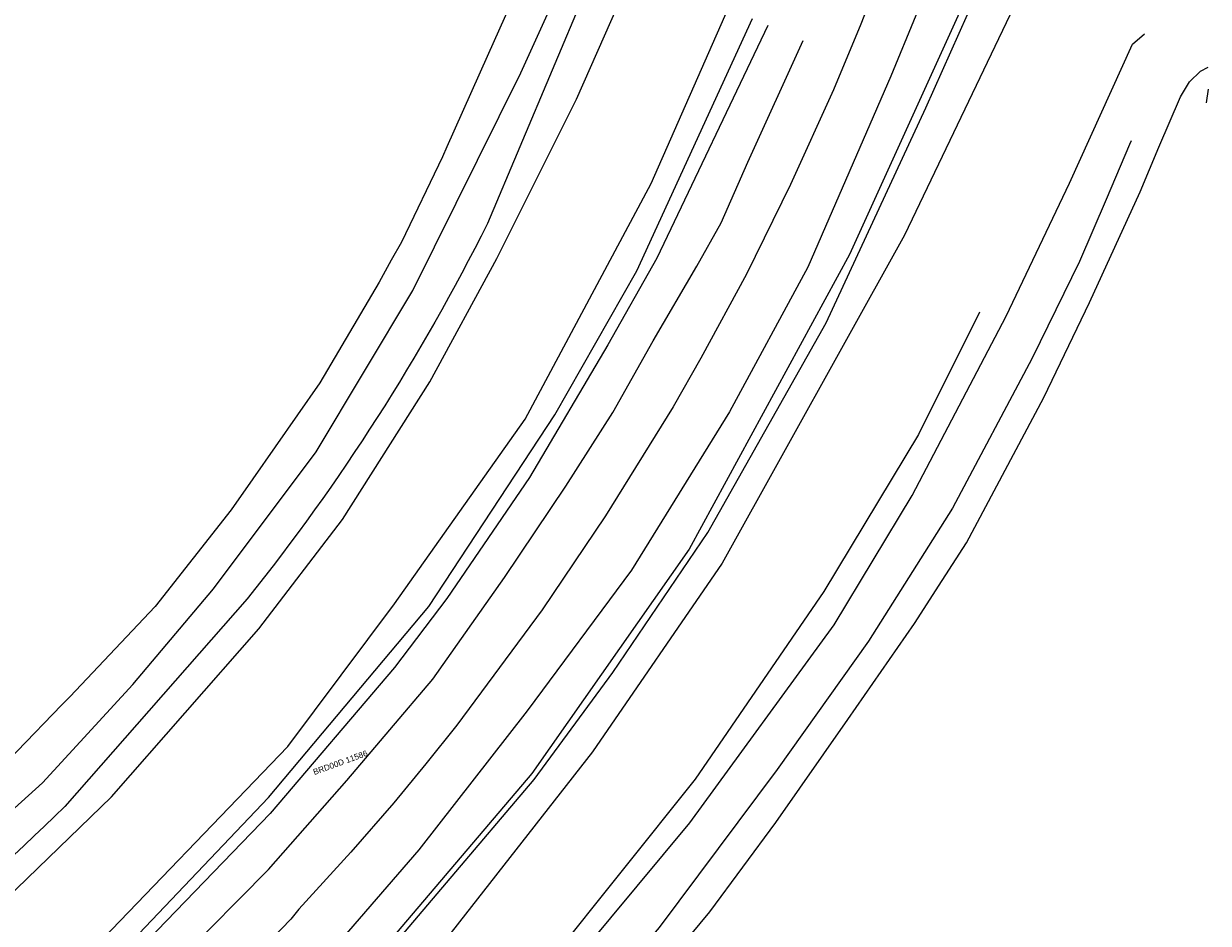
# Model space of a CAD drawing. Header units: metres. Extents: x 95652 to 96661, y 430734 to 431486.
# Tile 59 of 62: x 96498 to 96644, y 431107 to 431219. Entities that reach past the tile are written whole.
import ezdxf

# ---------------------------------------------------------------- set-up
doc = ezdxf.new("R2010")
doc.units = ezdxf.units.M
doc.linetypes.add('HIDDEN', pattern=[9.525, 6.35, -3.175])
for name, color, linetype in [('BAR_TOPO', 7, 'CONTINUOUS'), ('BAR_WATER', 7, 'CONTINUOUS'), ('BAR_WEGEN', 7, 'CONTINUOUS'), ('BRK_Kadastrale percelen en nummers', 7, 'CONTINUOUS'), ('BRK_Kadatrale percelen', 7, 'CONTINUOUS')]:
    doc.layers.add(name, color=color, linetype=linetype)
doc.layers.add('BOR_PERSLEIDINGEN', color=7, linetype='CONTINUOUS', true_color=0x707070)
doc.styles.add('NLCS-ISO', font='NLCS-ISO.ttf')

msp = doc.modelspace()

# ---------------------------------------------------------------- linework, layer by layer
at = {"layer": 'BAR_TOPO', "color": 8, "linetype": 'Continuous', "lineweight": 0, "ltscale": 0.01, "true_color": 0x707070, "flags": 128}
for points in [[(96616.67, 431228.01), (96616.33, 431226.64), (96615.46, 431224.4), (96599.97, 431190.27), (96580.14, 431153.81), (96560.64, 431126.03), (96539.16, 431100.74), (96521.7, 431083.79), (96502.48, 431067.26), (96484.69, 431053.89), (96459.92, 431037.44), (96430.55, 431022.24), (96418.84, 431017.16)], [(96420.12, 431016.17), (96423.24, 431017.44), (96455.27, 431034.01), (96472, 431043.98), (96495.39, 431060.4), (96522.66, 431083.27), (96539.19, 431099.67), (96560.93, 431125.26), (96570.69, 431138.52), (96582.44, 431155.88), (96597.08, 431181.84), (96609.46, 431208.47), (96617.7, 431226.99), (96617.86, 431227.57)], [(96622.67, 431225.81), (96606.8, 431192.68), (96584.23, 431152.06), (96568.15, 431128.7), (96549.15, 431104.43), (96526.37, 431081.68), (96501.13, 431060.41), (96481.42, 431045.78), (96461.68, 431033.45), (96441.04, 431022.01), (96423.59, 431013.46)], [(96432.07, 431050.66), (96454.48, 431064.37), (96476.49, 431079.64), (96487.17, 431087.66), (96504.44, 431102.37), (96530.4, 431129.35), (96543.62, 431147.01), (96559.79, 431169.91), (96575.41, 431199.07), (96584.98, 431220.85)], [(96433.35, 431048.56), (96448.01, 431057.27), (96470.01, 431071.3), (96478.3, 431077.08), (96490.4, 431086.49), (96499.95, 431094.43), (96511.93, 431106.15), (96528.01, 431123.04), (96547.87, 431146.7), (96563.49, 431170.45), (96573.64, 431188.28), (96587.99, 431219.51)], [(96589.87, 431218.65), (96576.12, 431189.84), (96570.07, 431179.11), (96560.35, 431162.69), (96550.09, 431147.7), (96543.64, 431139.15), (96528.24, 431121.08), (96507.21, 431099.3), (96495.62, 431088.84), (96473.96, 431072.28), (96450.11, 431056.64), (96434.15, 431046.98)]]:
    msp.add_lwpolyline(points, dxfattribs=at)
at = {"layer": 'BAR_WATER', "color": 8, "linetype": 'Continuous', "lineweight": 0, "ltscale": 0.01, "true_color": 0x707070, "flags": 128}
for points in [[(96491.37, 431117.01), (96495.69, 431120.94), (96500, 431124.87), (96511.19, 431137.03), (96521.18, 431148.9), (96533.9, 431165.86), (96545.91, 431185.82), (96559.26, 431212.8), (96566.96, 431229.69), (96570.5, 431240.28, 0.431914), (96568.4, 431245.09), (96557.11, 431247.31), (96533.8, 431250), (96532.33, 431250.16, 0.008631), (96500, 431252.75), (96498.06, 431252.86), (96496.12, 431252.98), (96496.1, 431252.98), (96486.18, 431253.65), (96486.01, 431254.63)], [(96575.19, 431241.64), (96555.13, 431194.12, -0.052812), (96525.38, 431147.66), (96502.77, 431121.92, -0.031543), (96460.4, 431085.57, -0.042509), (96409.4, 431055.55), (96408.48, 431055.55)], [(96438.21, 431003.63, -0.065365), (96439.86, 431006.07), (96454.05, 431012.94), (96479.76, 431027.86), (96500, 431041.71), (96504.82, 431045.01), (96524.57, 431060.9), (96541.15, 431075.91), (96560.62, 431096.38), (96580.21, 431119.91), (96598.07, 431144.43), (96607.77, 431160.46), (96619.41, 431182.65), (96627.26, 431199.14), (96635.04, 431216.34), (96636.55, 431217.63)]]:
    msp.add_lwpolyline(points, format="xyb", dxfattribs=at)
for points in [[(96408.58, 431053.04), (96408.92, 431052.98), (96410.61, 431053.11), (96415.33, 431055.25), (96436.04, 431066.6), (96456.88, 431080.11), (96479.54, 431096.7), (96495.53, 431110.5), (96508.56, 431123.13), (96526.82, 431143.93), (96537.19, 431157.46), (96548, 431174.52), (96556.29, 431189.79), (96566.16, 431209.52), (96574.83, 431229.16), (96578.32, 431239.89), (96578.18, 431240.79)], [(96634.89, 431204.37), (96634.68, 431203.89), (96631.8, 431197.11), (96628.47, 431189.42), (96622.62, 431177.44), (96612.73, 431158.89), (96602.34, 431142.4), (96591.04, 431126.52), (96576.41, 431106.95), (96564.7, 431093.32), (96544.29, 431072.69), (96537.81, 431066.82), (96527.49, 431057.48), (96507.51, 431041.4), (96500, 431036.26), (96484.42, 431025.6), (96482.16, 431024.05), (96477.29, 431020.83), (96476.55, 431020.46)], [(96616.1, 431183.16), (96608.52, 431168.01), (96596.83, 431148.55), (96580.86, 431125.3), (96562.78, 431102.69), (96545.38, 431083.83), (96520.87, 431061.5), (96499.17, 431044.74), (96478.48, 431030.08), (96460.15, 431018.37), (96436.86, 431007.51), (96434.51, 431006.4), (96433.54, 431005.68)]]:
    msp.add_lwpolyline(points, dxfattribs=at)
at = {"layer": 'BAR_WEGEN', "color": 8, "linetype": 'Continuous', "lineweight": 0, "ltscale": 0.01, "true_color": 0x707070, "flags": 128}
for points in [[(96607.4, 431234.99), (96605.15, 431228.41), (96601.41, 431218.81), (96598.01, 431210.67), (96592.69, 431198.95), (96587.21, 431187.87), (96581.59, 431177.44), (96578.15, 431171.42), (96569.75, 431157.93), (96561.91, 431146.3), (96551.34, 431132.01), (96547.51, 431127.22), (96543.54, 431122.4), (96538.23, 431116.29), (96531.77, 431109.2), (96530.79, 431107.99), (96523.7, 431100.69)], [(96611.33, 431229.78), (96611.52, 431228.81), (96611.32, 431227.45), (96605.13, 431212.38), (96594.81, 431188.72), (96585.12, 431170.82), (96572.98, 431151.21), (96560.07, 431133.76), (96546.65, 431116.55), (96533.94, 431101.9), (96517.43, 431085.29), (96499.27, 431070.3), (96477.07, 431053.69), (96446.51, 431034.93), (96417.76, 431019.85), (96416.6, 431019.63), (96415.47, 431019.89), (96414.57, 431020.97), (96414.19, 431022.78)], [(96436.1, 431043.01), (96462.06, 431058.2), (96477.39, 431068.78), (96484.76, 431074.33), (96502.98, 431089.57), (96517.07, 431103.08), (96528.01, 431114.12), (96537.71, 431125.14), (96548.39, 431137.68), (96557.25, 431150.3), (96564.83, 431161.6), (96570.68, 431170.73), (96575.68, 431179.59), (96581.09, 431188.84), (96584.11, 431194.21), (96587.4, 431201.71), (96594.24, 431216.77)]]:
    msp.add_lwpolyline(points, dxfattribs=at)
at = {"layer": 'BOR_PERSLEIDINGEN', "color": 8, "linetype": 'HIDDEN', "lineweight": 0, "ltscale": 4, "true_color": 0x707070, "flags": 128}
msp.add_lwpolyline([(96644.44, 431210.78), (96644.18, 431209.05)], dxfattribs=at)
at = {"layer": 'BRK_Kadastrale percelen en nummers', "color": 75, "lineweight": 5, "ltscale": 3.900864, "true_color": 0x739642, "flags": 128}
for points in [[(96566.67, 431241.04), (96564.76, 431236.54), (96559.46, 431224.63), (96555.1, 431214.8), (96550.12, 431203.6), (96549.57, 431202.37), (96544.5, 431191.83), (96543.23, 431189.58), (96541.71, 431186.88), (96534.37, 431174.39), (96526.06, 431162.5), (96523.37, 431158.65), (96513.97, 431146.69), (96503.41, 431135.53), (96502.37, 431134.46), (96491.35, 431123.1), (96477.85, 431110.15), (96469.68, 431102.33)], [(96572.51, 431096.64), (96582.67, 431108.89), (96590.85, 431119.93), (96599.78, 431132.69), (96608.04, 431144.58), (96611.49, 431149.93), (96614.5, 431154.58), (96624.06, 431172.56), (96629.72, 431184.33), (96635.99, 431198.05), (96638.33, 431203.57), (96640.98, 431209.82), (96642.1, 431211.67), (96643.49, 431212.99), (96644.44, 431213.47)]]:
    msp.add_lwpolyline(points, dxfattribs=at)
at = {"layer": 'BRK_Kadatrale percelen', "color": 75, "linetype": 'Continuous', "lineweight": 5, "ltscale": 0.01, "true_color": 0x739642, "flags": 128}
for points in [[(96566.67, 431241.04), (96564.76, 431236.54), (96559.46, 431224.63), (96555.1, 431214.8), (96550.12, 431203.6), (96549.57, 431202.37), (96544.5, 431191.83), (96543.23, 431189.58), (96541.71, 431186.88), (96534.37, 431174.39), (96526.06, 431162.5), (96523.37, 431158.65), (96513.97, 431146.69), (96503.41, 431135.53), (96502.37, 431134.46), (96491.35, 431123.1), (96477.85, 431110.15), (96469.68, 431102.33)], [(96572.51, 431096.64), (96582.67, 431108.89), (96590.85, 431119.93), (96599.78, 431132.69), (96608.04, 431144.58), (96611.49, 431149.93), (96614.5, 431154.58), (96624.06, 431172.56), (96629.72, 431184.33), (96635.99, 431198.05), (96638.33, 431203.57), (96640.98, 431209.82), (96642.1, 431211.67), (96643.49, 431212.99), (96644.44, 431213.47)]]:
    msp.add_lwpolyline(points, dxfattribs=at)

# ---------------------------------------------------------------- texts
at = {"layer": 'BRK_Kadastrale percelen en nummers', "color": 8, "true_color": 0x707070, "insert": (96536.91, 431127.37), "char_height": 0.725, "attachment_point": 5, "rotation": 20, "style": 'NLCS-ISO'}
msp.add_mtext('{{\\fArial|b0|i0;BRD00D 11586}}', dxfattribs=at)

doc.saveas('drawing.dxf')
